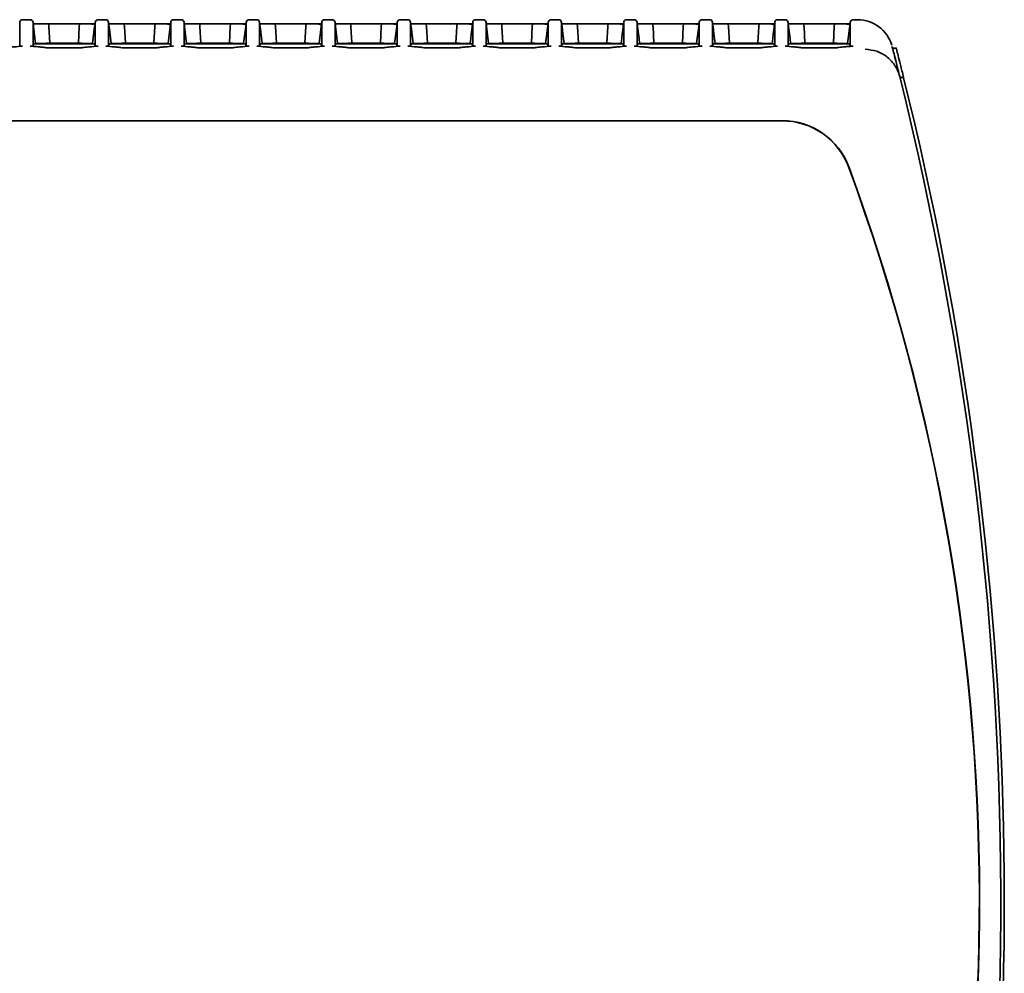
# Model space of a CAD drawing. Header units: millimetres. Extents: x 106 to 304, y 48 to 240.
# Tile 13 of 13: x 269 to 303, y 205 to 238. Entities that reach past the tile are written whole.
import ezdxf

# ---------------------------------------------------------------- set-up
doc = ezdxf.new("R2010")
doc.units = ezdxf.units.MM

msp = doc.modelspace()

# ---------------------------------------------------------------- linework, layer by layer
at = {"color": 7, "linetype": 'Continuous', "lineweight": 35}
for p, q in [((269.04, 238.062), (268.771, 238.062)), ((269.147, 237.912), (269.139, 237.975)), ((271.314, 237.912), (269.147, 237.912)), ((269.23, 237.231), (269.158, 237.822)), ((269.659, 237.912), (270.802, 237.912)), ((269.7, 237.824), (269.73, 237.233)), ((269.7, 237.824), (269.7, 237.824)), ((270.73, 237.233), (270.761, 237.824)), ((270.761, 237.824), (270.761, 237.824)), ((271.303, 237.822), (271.23, 237.231)), ((271.322, 237.975), (271.314, 237.912)), ((271.69, 238.062), (271.421, 238.062)), ((271.797, 237.912), (271.789, 237.975)), ((273.964, 237.912), (271.797, 237.912)), ((271.88, 237.231), (271.808, 237.822)), ((272.309, 237.912), (273.452, 237.912)), ((272.35, 237.824), (272.38, 237.233)), ((272.35, 237.824), (272.35, 237.824)), ((273.38, 237.233), (273.411, 237.824)), ((273.411, 237.824), (273.411, 237.824)), ((273.953, 237.822), (273.88, 237.231)), ((273.972, 237.975), (273.964, 237.912)), ((274.34, 238.062), (274.071, 238.062)), ((274.447, 237.912), (274.439, 237.975)), ((276.614, 237.912), (274.447, 237.912)), ((274.53, 237.231), (274.458, 237.822)), ((274.959, 237.912), (276.102, 237.912)), ((275, 237.824), (275.03, 237.233)), ((275, 237.824), (275, 237.824)), ((276.03, 237.233), (276.061, 237.824)), ((276.061, 237.824), (276.061, 237.824)), ((276.603, 237.822), (276.53, 237.231)), ((276.622, 237.975), (276.614, 237.912)), ((276.99, 238.062), (276.721, 238.062)), ((277.097, 237.912), (277.089, 237.975)), ((279.264, 237.912), (277.097, 237.912)), ((277.18, 237.231), (277.108, 237.822)), ((277.609, 237.912), (278.752, 237.912)), ((277.65, 237.824), (277.68, 237.233)), ((277.65, 237.824), (277.65, 237.824)), ((278.68, 237.233), (278.711, 237.824)), ((278.711, 237.824), (278.711, 237.824)), ((279.253, 237.822), (279.18, 237.231)), ((279.272, 237.975), (279.264, 237.912)), ((279.64, 238.062), (279.371, 238.062)), ((279.747, 237.912), (279.739, 237.975)), ((281.914, 237.912), (279.747, 237.912)), ((279.83, 237.231), (279.758, 237.822)), ((280.259, 237.912), (281.402, 237.912)), ((280.3, 237.824), (280.33, 237.233)), ((280.3, 237.824), (280.3, 237.824)), ((281.33, 237.233), (281.361, 237.824)), ((281.361, 237.824), (281.361, 237.824)), ((281.903, 237.822), (281.83, 237.231)), ((281.922, 237.975), (281.914, 237.912)), ((282.29, 238.062), (282.021, 238.062)), ((282.397, 237.912), (282.389, 237.975)), ((284.564, 237.912), (282.397, 237.912)), ((282.48, 237.231), (282.408, 237.822)), ((282.909, 237.912), (284.052, 237.912)), ((282.95, 237.824), (282.98, 237.233)), ((282.95, 237.824), (282.95, 237.824)), ((283.98, 237.233), (284.011, 237.824)), ((284.011, 237.824), (284.011, 237.824)), ((284.572, 237.975), (284.564, 237.912)), ((284.564, 237.912), (284.564, 237.91)), ((284.94, 238.062), (284.671, 238.062)), ((285.047, 237.912), (285.039, 237.975)), ((287.214, 237.912), (285.047, 237.912)), ((285.13, 237.231), (285.058, 237.822)), ((285.559, 237.912), (286.702, 237.912)), ((285.6, 237.824), (285.63, 237.233)), ((285.6, 237.824), (285.6, 237.824)), ((286.63, 237.233), (286.661, 237.824)), ((286.661, 237.824), (286.661, 237.824)), ((287.222, 237.975), (287.214, 237.912)), ((287.214, 237.912), (287.214, 237.91)), ((287.59, 238.062), (287.321, 238.062)), ((287.697, 237.912), (287.689, 237.975)), ((289.864, 237.912), (287.697, 237.912)), ((288.209, 237.912), (289.352, 237.912)), ((288.25, 237.824), (288.28, 237.233)), ((288.25, 237.824), (288.25, 237.824)), ((289.28, 237.233), (289.311, 237.824)), ((289.311, 237.824), (289.311, 237.824)), ((289.872, 237.975), (289.864, 237.912)), ((289.864, 237.912), (289.864, 237.91)), ((290.24, 238.062), (289.971, 238.062)), ((290.347, 237.912), (290.34, 237.974)), ((292.514, 237.912), (290.347, 237.912)), ((290.859, 237.912), (292.002, 237.912)), ((290.9, 237.824), (290.93, 237.233)), ((290.9, 237.824), (290.9, 237.824)), ((291.93, 237.233), (291.961, 237.824)), ((291.961, 237.824), (291.961, 237.824)), ((292.521, 237.974), (292.514, 237.912)), ((292.89, 238.062), (292.621, 238.062)), ((292.997, 237.912), (292.989, 237.975)), ((295.164, 237.912), (292.997, 237.912)), ((293.509, 237.912), (294.652, 237.912)), ((293.55, 237.824), (293.58, 237.233)), ((293.55, 237.824), (293.55, 237.824)), ((294.58, 237.233), (294.611, 237.824)), ((294.611, 237.824), (294.611, 237.824)), ((295.172, 237.975), (295.164, 237.912)), ((295.54, 238.062), (295.271, 238.062)), ((295.647, 237.912), (295.64, 237.973)), ((297.814, 237.912), (295.647, 237.912)), ((296.159, 237.912), (297.302, 237.912)), ((296.2, 237.824), (296.23, 237.233)), ((296.2, 237.824), (296.2, 237.824)), ((297.23, 237.233), (297.261, 237.824)), ((297.261, 237.824), (297.261, 237.824)), ((297.822, 237.975), (297.814, 237.912)), ((298.081, 238.062), (297.921, 238.062)), ((271.314, 237.217), (269.147, 237.217)), ((269.147, 237.217), (269.147, 237.216)), ((269.147, 237.168), (269.147, 237.217)), ((269.23, 237.231), (269.23, 237.217)), ((270.805, 237.076), (269.656, 237.076)), ((269.73, 237.233), (269.73, 237.217)), ((269.73, 237.233), (270.73, 237.233)), ((270.731, 237.217), (270.73, 237.233)), ((271.23, 237.217), (271.23, 237.231)), ((271.314, 237.217), (271.314, 237.168)), ((271.314, 237.217), (271.314, 237.217)), ((273.964, 237.217), (271.797, 237.217)), ((271.797, 237.217), (271.797, 237.216)), ((271.797, 237.168), (271.797, 237.217)), ((271.88, 237.231), (271.88, 237.217)), ((273.455, 237.076), (272.306, 237.076)), ((272.38, 237.233), (272.38, 237.217)), ((272.38, 237.233), (273.38, 237.233)), ((273.381, 237.217), (273.38, 237.233)), ((273.88, 237.217), (273.88, 237.231)), ((273.964, 237.217), (273.964, 237.168)), ((273.964, 237.217), (273.964, 237.217)), ((276.614, 237.217), (274.447, 237.217)), ((274.447, 237.217), (274.447, 237.216)), ((274.447, 237.168), (274.447, 237.217)), ((274.53, 237.231), (274.53, 237.217)), ((276.105, 237.076), (274.956, 237.076)), ((275.03, 237.233), (275.03, 237.217)), ((275.03, 237.233), (276.03, 237.233)), ((276.031, 237.217), (276.03, 237.233)), ((276.53, 237.217), (276.53, 237.231)), ((276.614, 237.217), (276.614, 237.168)), ((276.614, 237.217), (276.614, 237.217)), ((279.264, 237.217), (277.097, 237.217)), ((277.097, 237.217), (277.097, 237.216)), ((277.097, 237.168), (277.097, 237.217)), ((277.18, 237.231), (277.18, 237.217)), ((278.755, 237.076), (277.606, 237.076)), ((277.68, 237.233), (277.68, 237.217)), ((277.68, 237.233), (278.68, 237.233)), ((278.681, 237.217), (278.68, 237.233)), ((279.18, 237.217), (279.18, 237.231)), ((279.264, 237.217), (279.264, 237.168)), ((279.264, 237.217), (279.264, 237.217)), ((281.914, 237.217), (279.747, 237.217)), ((279.747, 237.217), (279.747, 237.216)), ((279.747, 237.168), (279.747, 237.217)), ((279.83, 237.231), (279.83, 237.217)), ((281.405, 237.076), (280.256, 237.076)), ((280.33, 237.233), (280.33, 237.217)), ((280.33, 237.233), (281.33, 237.233)), ((281.331, 237.217), (281.33, 237.233)), ((281.83, 237.217), (281.83, 237.231)), ((281.914, 237.217), (281.914, 237.168)), ((281.914, 237.217), (281.914, 237.217)), ((284.564, 237.217), (282.397, 237.217)), ((282.397, 237.217), (282.397, 237.216)), ((282.397, 237.168), (282.397, 237.217)), ((282.48, 237.231), (282.48, 237.217)), ((284.055, 237.076), (282.906, 237.076)), ((282.98, 237.233), (282.98, 237.217)), ((282.98, 237.233), (283.98, 237.233)), ((283.981, 237.217), (283.98, 237.233)), ((284.48, 237.217), (284.48, 237.231)), ((284.564, 237.217), (284.564, 237.168)), ((284.564, 237.217), (284.564, 237.217)), ((287.214, 237.217), (285.047, 237.217)), ((285.047, 237.217), (285.047, 237.216)), ((285.047, 237.168), (285.047, 237.217)), ((285.13, 237.231), (285.13, 237.217)), ((286.705, 237.076), (285.556, 237.076)), ((285.63, 237.233), (285.63, 237.217)), ((285.63, 237.233), (286.63, 237.233)), ((286.631, 237.217), (286.63, 237.233)), ((287.13, 237.217), (287.13, 237.231)), ((287.214, 237.217), (287.214, 237.168)), ((287.214, 237.217), (287.214, 237.217)), ((289.864, 237.217), (287.697, 237.217)), ((287.697, 237.217), (287.697, 237.216)), ((287.78, 237.231), (287.78, 237.217)), ((289.355, 237.076), (288.206, 237.076)), ((288.28, 237.233), (288.28, 237.217)), ((288.28, 237.233), (289.28, 237.233)), ((289.281, 237.217), (289.28, 237.233)), ((289.78, 237.217), (289.78, 237.231)), ((289.864, 237.217), (289.864, 237.168)), ((289.864, 237.217), (289.864, 237.217)), ((292.514, 237.217), (290.347, 237.217)), ((290.347, 237.217), (290.347, 237.216)), ((290.43, 237.231), (290.43, 237.217)), ((292.005, 237.076), (290.856, 237.076)), ((290.93, 237.233), (290.93, 237.217)), ((290.93, 237.233), (291.93, 237.233)), ((291.931, 237.217), (291.93, 237.233)), ((292.43, 237.217), (292.43, 237.231)), ((292.514, 237.217), (292.514, 237.168)), ((292.514, 237.217), (292.514, 237.217)), ((295.164, 237.217), (292.997, 237.217)), ((292.997, 237.217), (292.997, 237.216)), ((293.08, 237.231), (293.08, 237.217)), ((294.655, 237.076), (293.506, 237.076)), ((293.58, 237.233), (293.58, 237.217)), ((293.58, 237.233), (294.58, 237.233)), ((294.581, 237.217), (294.58, 237.233)), ((295.08, 237.217), (295.08, 237.231)), ((295.164, 237.217), (295.164, 237.168)), ((295.164, 237.217), (295.164, 237.217)), ((297.814, 237.217), (295.647, 237.217)), ((295.647, 237.217), (295.647, 237.216)), ((295.73, 237.231), (295.73, 237.217)), ((297.305, 237.076), (296.156, 237.076)), ((296.23, 237.233), (296.23, 237.217)), ((296.23, 237.233), (297.23, 237.233)), ((297.814, 237.217), (297.814, 237.217)), ((299.437, 237.062), (299.308, 237.062)), ((299.569, 236.027), (299.698, 236.027)), ((295.428, 234.512), (240.28, 234.512))]:
    msp.add_line(p, q, dxfattribs=at)
at = {"color": 7, "linetype": 'Continuous', "lineweight": 35, "flags": 128}
for points in [[(284.553, 237.822), (284.538, 237.696), (284.522, 237.57), (284.501, 237.401), (284.48, 237.231)], [(287.203, 237.822), (287.188, 237.696), (287.172, 237.57), (287.151, 237.401), (287.13, 237.231)], [(287.78, 237.231), (287.739, 237.57), (287.708, 237.822)], [(289.853, 237.822), (289.838, 237.696), (289.822, 237.57), (289.801, 237.401), (289.78, 237.231)], [(290.43, 237.231), (290.41, 237.401), (290.389, 237.57), (290.368, 237.74), (290.358, 237.822)], [(292.503, 237.822), (292.493, 237.74), (292.472, 237.57), (292.451, 237.401), (292.43, 237.231)], [(293.08, 237.231), (293.039, 237.57), (293.008, 237.822)], [(295.153, 237.822), (295.138, 237.696), (295.122, 237.57), (295.101, 237.401), (295.08, 237.231)], [(295.73, 237.231), (295.71, 237.401), (295.689, 237.57), (295.668, 237.74), (295.658, 237.822)], [(297.803, 237.822), (297.788, 237.696), (297.772, 237.57), (297.751, 237.401), (297.73, 237.231)]]:
    msp.add_lwpolyline(points, dxfattribs=at)
at = {"color": 7, "linetype": 'Continuous', "lineweight": 35}
for centre, radius, start, end in [((268.771, 237.962), 0.1, 89.9812, 173), ((269.04, 237.962), 0.1, 359.9723, 89.9877), ((271.421, 237.962), 0.1, 89.9881, 180.0277), ((271.69, 237.962), 0.1, 359.9723, 89.9877), ((274.071, 237.962), 0.1, 89.9881, 180.0277), ((274.34, 237.962), 0.1, 359.9723, 89.9877), ((276.721, 237.962), 0.1, 89.9881, 180.0277), ((276.99, 237.962), 0.1, 359.9723, 89.9877), ((279.371, 237.962), 0.1, 89.9881, 180.0277), ((279.64, 237.962), 0.1, 359.9723, 89.9877), ((282.021, 237.962), 0.1, 89.9881, 180.0277), ((282.29, 237.962), 0.1, 359.9723, 89.9877), ((284.671, 237.962), 0.1, 89.9881, 180.0277), ((284.94, 237.962), 0.1, 359.9723, 89.9877), ((287.321, 237.962), 0.1, 89.9881, 180.0277), ((287.59, 237.962), 0.1, 359.9723, 89.9877), ((289.971, 237.962), 0.1, 89.9881, 180.0277), ((290.24, 237.962), 0.1, 359.9721, 90.0629), ((292.621, 237.962), 0.1, 90.0677, 173.1893), ((292.89, 237.962), 0.1, 359.9723, 89.9877), ((295.271, 237.962), 0.1, 89.9881, 180.0277), ((295.54, 237.962), 0.1, 359.9724, 90.0672), ((297.921, 237.962), 0.1, 89.9855, 180.0277), ((298.081, 236.812), 1.25, 16.7393, 89.979), ((270.13, 51.793), 185.44, 90.12359, 90.27808), ((270.33, 51.793), 185.44, 89.72192, 89.87641), ((272.78, 51.793), 185.44, 90.12359, 90.27808), ((272.98, 51.793), 185.44, 89.72192, 89.87641), ((275.43, 51.793), 185.44, 90.12359, 90.27808), ((275.63, 51.793), 185.44, 89.72192, 89.87641), ((278.08, 51.793), 185.44, 90.12359, 90.27808), ((278.28, 51.793), 185.44, 89.72192, 89.87641), ((280.73, 51.793), 185.44, 90.12359, 90.27808), ((280.93, 51.793), 185.44, 89.72192, 89.87641), ((283.38, 51.793), 185.44, 90.12359, 90.27808), ((283.58, 51.793), 185.44, 89.72192, 89.87641), ((286.03, 51.793), 185.44, 90.12359, 90.27808), ((286.23, 51.793), 185.44, 89.72192, 89.87641), ((288.68, 51.793), 185.44, 90.12359, 90.27808), ((288.88, 51.793), 185.44, 89.72192, 89.87641), ((291.33, 51.793), 185.44, 90.12359, 90.27808), ((291.53, 51.793), 185.44, 89.72192, 89.87641), ((293.98, 51.793), 185.44, 90.12359, 90.27808), ((294.18, 51.793), 185.44, 89.72192, 89.87641), ((296.63, 51.793), 185.44, 90.12359, 90.27808), ((296.83, 51.793), 185.44, 89.72192, 89.87641), ((182.73, 207.062), 120.375, 345.53801, 13.94282), ((182.73, 207.062), 120.5, 348.62088, 13.9083), ((295.427, 232.012), 2.508, 20.1292, 90), ((295.428, 232.012), 2.5, 20.1292, 90), ((227.355, 207.062), 75, 338.98449, 20.12918), ((227.355, 207.062), 75.008, 338.98449, 20.12918), ((227.357, 207.062), 75, 339.04797, 20.12918)]:
    msp.add_arc(centre, radius, start, end, dxfattribs=at)
for points, knots in [([(268.672, 237.128), (268.672, 237.243), (268.672, 237.5), (268.672, 237.76), (268.672, 237.942), (268.672, 237.964), (268.672, 237.975)], [0, 0, 0, 0, 0.213947, 0.475536, 0.737772, 1, 1, 1, 1]), ([(269.139, 237.975), (269.139, 237.975), (269.139, 237.991), (269.139, 237.938), (269.139, 237.802), (269.139, 237.549), (269.139, 237.26), (269.139, 237.128)], [0, 0, 0, 0, 0.000334, 0.228715, 0.457204, 0.752789, 1, 1, 1, 1]), ([(269.158, 237.822), (269.157, 237.831), (269.155, 237.848), (269.152, 237.872), (269.149, 237.895), (269.147, 237.908), (269.147, 237.91), (269.147, 237.91)], [0, 0, 0, 0, 0.150714, 0.300865, 0.505968, 0.792043, 1, 1, 1, 1]), ([(269.7, 237.824), (269.699, 237.834), (269.698, 237.856), (269.69, 237.882), (269.679, 237.902), (269.668, 237.91), (269.662, 237.912), (269.66, 237.912), (269.659, 237.912)], [0, 0, 0, 0, 0.214037, 0.427727, 0.650529, 0.890246, 0.988835, 1, 1, 1, 1]), ([(270.761, 237.824), (270.762, 237.834), (270.763, 237.856), (270.771, 237.882), (270.782, 237.902), (270.793, 237.91), (270.799, 237.912), (270.801, 237.912), (270.802, 237.912)], [0, 0, 0, 0, 0.214037, 0.427727, 0.650529, 0.890246, 0.988835, 1, 1, 1, 1]), ([(270.802, 237.912), (270.902, 237.912), (271.072, 237.911), (271.243, 237.911), (271.314, 237.91)], [0, 0, 0, 0, 0.586095, 1, 1, 1, 1]), ([(271.314, 237.91), (271.314, 237.909), (271.313, 237.907), (271.311, 237.889), (271.309, 237.867), (271.306, 237.844), (271.304, 237.829), (271.303, 237.822)], [0, 0, 0, 0, 0.29414, 0.545421, 0.732961, 0.884287, 1, 1, 1, 1]), ([(271.322, 237.128), (271.322, 237.285), (271.322, 237.624), (271.322, 237.912), (271.322, 237.954), (271.322, 237.975)], [0, 0, 0, 0, 0.299973, 0.650203, 1, 1, 1, 1]), ([(271.789, 237.975), (271.789, 237.975), (271.789, 237.997), (271.789, 237.936), (271.789, 237.803), (271.789, 237.549), (271.789, 237.26), (271.789, 237.128)], [0, 0, 0, 0, 0.000337, 0.228765, 0.457192, 0.752885, 1, 1, 1, 1]), ([(271.808, 237.822), (271.807, 237.831), (271.805, 237.848), (271.802, 237.872), (271.799, 237.895), (271.797, 237.908), (271.797, 237.91), (271.797, 237.91)], [0, 0, 0, 0, 0.150714, 0.300865, 0.505968, 0.792043, 1, 1, 1, 1]), ([(272.35, 237.824), (272.349, 237.834), (272.348, 237.856), (272.34, 237.882), (272.329, 237.902), (272.318, 237.91), (272.312, 237.912), (272.31, 237.912), (272.309, 237.912)], [0, 0, 0, 0, 0.214037, 0.427727, 0.650529, 0.890246, 0.988835, 1, 1, 1, 1]), ([(273.411, 237.824), (273.412, 237.834), (273.413, 237.856), (273.421, 237.882), (273.432, 237.902), (273.443, 237.91), (273.449, 237.912), (273.451, 237.912), (273.452, 237.912)], [0, 0, 0, 0, 0.214037, 0.427727, 0.650529, 0.890246, 0.988835, 1, 1, 1, 1]), ([(273.452, 237.912), (273.552, 237.912), (273.722, 237.911), (273.893, 237.911), (273.964, 237.91)], [0, 0, 0, 0, 0.586095, 1, 1, 1, 1]), ([(273.964, 237.91), (273.964, 237.909), (273.963, 237.907), (273.961, 237.889), (273.959, 237.867), (273.956, 237.844), (273.954, 237.829), (273.953, 237.822)], [0, 0, 0, 0, 0.29414, 0.545421, 0.732961, 0.884287, 1, 1, 1, 1]), ([(273.972, 237.128), (273.972, 237.285), (273.972, 237.624), (273.972, 237.912), (273.972, 237.954), (273.972, 237.975)], [0, 0, 0, 0, 0.299973, 0.650203, 1, 1, 1, 1]), ([(274.439, 237.975), (274.439, 237.975), (274.439, 237.997), (274.439, 237.936), (274.439, 237.803), (274.439, 237.549), (274.439, 237.26), (274.439, 237.128)], [0, 0, 0, 0, 0.0003367, 0.2287646, 0.4571924, 0.7528848, 1, 1, 1, 1]), ([(274.458, 237.822), (274.457, 237.831), (274.455, 237.848), (274.452, 237.872), (274.449, 237.895), (274.447, 237.908), (274.447, 237.91), (274.447, 237.91)], [0, 0, 0, 0, 0.150714, 0.300865, 0.505968, 0.792043, 1, 1, 1, 1]), ([(275, 237.824), (274.999, 237.834), (274.998, 237.856), (274.99, 237.882), (274.979, 237.902), (274.968, 237.91), (274.962, 237.912), (274.96, 237.912), (274.959, 237.912)], [0, 0, 0, 0, 0.214037, 0.427727, 0.650529, 0.890246, 0.988835, 1, 1, 1, 1]), ([(276.061, 237.824), (276.062, 237.834), (276.063, 237.856), (276.071, 237.882), (276.082, 237.902), (276.093, 237.91), (276.099, 237.912), (276.101, 237.912), (276.102, 237.912)], [0, 0, 0, 0, 0.214037, 0.427727, 0.650529, 0.890246, 0.988835, 1, 1, 1, 1]), ([(276.102, 237.912), (276.202, 237.912), (276.372, 237.911), (276.543, 237.911), (276.614, 237.91)], [0, 0, 0, 0, 0.586095, 1, 1, 1, 1]), ([(276.614, 237.91), (276.614, 237.909), (276.613, 237.907), (276.611, 237.889), (276.609, 237.867), (276.606, 237.844), (276.604, 237.829), (276.603, 237.822)], [0, 0, 0, 0, 0.29414, 0.545421, 0.732961, 0.884287, 1, 1, 1, 1]), ([(276.622, 237.128), (276.622, 237.285), (276.622, 237.624), (276.622, 237.912), (276.622, 237.954), (276.622, 237.975)], [0, 0, 0, 0, 0.299973, 0.650203, 1, 1, 1, 1]), ([(277.089, 237.975), (277.089, 237.975), (277.089, 237.997), (277.089, 237.936), (277.089, 237.803), (277.089, 237.549), (277.089, 237.26), (277.089, 237.128)], [0, 0, 0, 0, 0.000337, 0.228765, 0.457192, 0.752885, 1, 1, 1, 1]), ([(277.108, 237.822), (277.107, 237.831), (277.105, 237.848), (277.102, 237.872), (277.099, 237.895), (277.097, 237.908), (277.097, 237.91), (277.097, 237.91)], [0, 0, 0, 0, 0.150714, 0.300865, 0.505968, 0.792043, 1, 1, 1, 1]), ([(277.65, 237.824), (277.649, 237.834), (277.648, 237.856), (277.64, 237.882), (277.629, 237.902), (277.618, 237.91), (277.612, 237.912), (277.61, 237.912), (277.609, 237.912)], [0, 0, 0, 0, 0.214037, 0.427727, 0.650529, 0.890246, 0.988835, 1, 1, 1, 1]), ([(278.711, 237.824), (278.712, 237.834), (278.713, 237.856), (278.721, 237.882), (278.732, 237.902), (278.743, 237.91), (278.749, 237.912), (278.751, 237.912), (278.752, 237.912)], [0, 0, 0, 0, 0.214037, 0.427727, 0.650529, 0.890246, 0.988835, 1, 1, 1, 1]), ([(278.752, 237.912), (278.852, 237.912), (279.022, 237.911), (279.193, 237.911), (279.264, 237.91)], [0, 0, 0, 0, 0.586095, 1, 1, 1, 1]), ([(279.264, 237.91), (279.264, 237.909), (279.263, 237.907), (279.261, 237.889), (279.259, 237.867), (279.256, 237.844), (279.254, 237.829), (279.253, 237.822)], [0, 0, 0, 0, 0.29414, 0.545421, 0.732961, 0.884287, 1, 1, 1, 1]), ([(279.272, 237.128), (279.272, 237.285), (279.272, 237.624), (279.272, 237.912), (279.272, 237.954), (279.272, 237.975)], [0, 0, 0, 0, 0.299973, 0.650203, 1, 1, 1, 1]), ([(279.739, 237.975), (279.739, 237.975), (279.739, 237.997), (279.739, 237.936), (279.739, 237.803), (279.739, 237.549), (279.739, 237.26), (279.739, 237.128)], [0, 0, 0, 0, 0.000337, 0.228765, 0.457192, 0.752885, 1, 1, 1, 1]), ([(279.758, 237.822), (279.757, 237.831), (279.755, 237.848), (279.752, 237.872), (279.749, 237.895), (279.747, 237.908), (279.747, 237.91), (279.747, 237.91)], [0, 0, 0, 0, 0.150714, 0.300865, 0.505968, 0.792043, 1, 1, 1, 1]), ([(280.3, 237.824), (280.299, 237.834), (280.298, 237.856), (280.29, 237.882), (280.279, 237.902), (280.268, 237.91), (280.262, 237.912), (280.26, 237.912), (280.259, 237.912)], [0, 0, 0, 0, 0.214037, 0.427727, 0.650529, 0.890246, 0.988835, 1, 1, 1, 1]), ([(281.361, 237.824), (281.362, 237.834), (281.363, 237.856), (281.371, 237.882), (281.382, 237.902), (281.393, 237.91), (281.399, 237.912), (281.401, 237.912), (281.402, 237.912)], [0, 0, 0, 0, 0.214037, 0.427727, 0.650529, 0.890246, 0.988835, 1, 1, 1, 1]), ([(281.402, 237.912), (281.502, 237.912), (281.672, 237.911), (281.843, 237.911), (281.914, 237.91)], [0, 0, 0, 0, 0.586095, 1, 1, 1, 1]), ([(281.914, 237.91), (281.914, 237.909), (281.913, 237.907), (281.911, 237.889), (281.909, 237.867), (281.906, 237.844), (281.904, 237.829), (281.903, 237.822)], [0, 0, 0, 0, 0.29414, 0.545421, 0.732961, 0.884287, 1, 1, 1, 1]), ([(281.922, 237.128), (281.922, 237.285), (281.922, 237.624), (281.922, 237.912), (281.922, 237.954), (281.922, 237.975)], [0, 0, 0, 0, 0.299973, 0.650203, 1, 1, 1, 1]), ([(282.389, 237.975), (282.389, 237.975), (282.389, 237.997), (282.389, 237.936), (282.389, 237.803), (282.389, 237.549), (282.389, 237.26), (282.389, 237.128)], [0, 0, 0, 0, 0.000337, 0.228765, 0.457192, 0.752885, 1, 1, 1, 1]), ([(282.408, 237.822), (282.407, 237.831), (282.405, 237.848), (282.402, 237.872), (282.399, 237.895), (282.397, 237.908), (282.397, 237.91), (282.397, 237.91)], [0, 0, 0, 0, 0.150714, 0.300865, 0.505968, 0.792043, 1, 1, 1, 1]), ([(282.95, 237.824), (282.949, 237.834), (282.948, 237.856), (282.94, 237.882), (282.929, 237.902), (282.918, 237.91), (282.912, 237.912), (282.91, 237.912), (282.909, 237.912)], [0, 0, 0, 0, 0.214037, 0.427727, 0.650529, 0.890246, 0.988835, 1, 1, 1, 1]), ([(284.011, 237.824), (284.012, 237.834), (284.013, 237.856), (284.021, 237.882), (284.032, 237.902), (284.043, 237.91), (284.049, 237.912), (284.051, 237.912), (284.052, 237.912)], [0, 0, 0, 0, 0.214037, 0.427727, 0.650529, 0.890246, 0.988835, 1, 1, 1, 1]), ([(284.052, 237.912), (284.152, 237.912), (284.322, 237.911), (284.493, 237.911), (284.564, 237.91)], [0, 0, 0, 0, 0.586095, 1, 1, 1, 1]), ([(284.564, 237.91), (284.564, 237.909), (284.563, 237.907), (284.561, 237.889), (284.559, 237.867), (284.556, 237.844), (284.554, 237.829), (284.553, 237.822)], [0, 0, 0, 0, 0.29414, 0.545421, 0.732961, 0.884287, 1, 1, 1, 1]), ([(284.572, 237.128), (284.572, 237.285), (284.572, 237.624), (284.572, 237.912), (284.572, 237.954), (284.572, 237.975)], [0, 0, 0, 0, 0.299973, 0.650203, 1, 1, 1, 1]), ([(285.039, 237.975), (285.039, 237.975), (285.039, 237.997), (285.039, 237.936), (285.039, 237.803), (285.039, 237.549), (285.039, 237.26), (285.039, 237.128)], [0, 0, 0, 0, 0.000337, 0.228765, 0.457192, 0.752885, 1, 1, 1, 1]), ([(285.058, 237.822), (285.057, 237.831), (285.055, 237.848), (285.052, 237.872), (285.049, 237.895), (285.047, 237.908), (285.047, 237.91), (285.047, 237.91)], [0, 0, 0, 0, 0.150714, 0.300865, 0.505968, 0.792043, 1, 1, 1, 1]), ([(285.6, 237.824), (285.599, 237.834), (285.598, 237.856), (285.59, 237.882), (285.579, 237.902), (285.568, 237.91), (285.562, 237.912), (285.56, 237.912), (285.559, 237.912)], [0, 0, 0, 0, 0.214037, 0.427727, 0.650529, 0.890246, 0.988835, 1, 1, 1, 1]), ([(286.661, 237.824), (286.662, 237.834), (286.663, 237.856), (286.671, 237.882), (286.682, 237.902), (286.693, 237.91), (286.699, 237.912), (286.701, 237.912), (286.702, 237.912)], [0, 0, 0, 0, 0.214037, 0.427727, 0.650529, 0.890246, 0.988835, 1, 1, 1, 1]), ([(286.702, 237.912), (286.802, 237.912), (286.972, 237.911), (287.143, 237.911), (287.214, 237.91)], [0, 0, 0, 0, 0.586095, 1, 1, 1, 1]), ([(287.214, 237.91), (287.214, 237.909), (287.213, 237.907), (287.211, 237.889), (287.209, 237.867), (287.206, 237.844), (287.204, 237.829), (287.203, 237.822)], [0, 0, 0, 0, 0.29414, 0.545421, 0.732961, 0.884287, 1, 1, 1, 1]), ([(287.222, 237.128), (287.222, 237.285), (287.222, 237.624), (287.222, 237.912), (287.222, 237.954), (287.222, 237.975)], [0, 0, 0, 0, 0.299973, 0.650203, 1, 1, 1, 1]), ([(287.689, 237.975), (287.689, 237.975), (287.689, 237.997), (287.689, 237.936), (287.689, 237.803), (287.689, 237.549), (287.689, 237.26), (287.689, 237.128)], [0, 0, 0, 0, 0.000337, 0.228765, 0.457192, 0.752885, 1, 1, 1, 1]), ([(287.697, 237.91), (287.697, 237.911), (287.697, 237.912), (287.697, 237.912), (287.697, 237.912)], [0, 0, 0, 0, 0.999987, 1, 1, 1, 1]), ([(287.708, 237.822), (287.707, 237.831), (287.705, 237.848), (287.702, 237.872), (287.699, 237.895), (287.697, 237.908), (287.697, 237.91), (287.697, 237.91)], [0, 0, 0, 0, 0.150714, 0.300865, 0.505968, 0.792043, 1, 1, 1, 1]), ([(288.25, 237.824), (288.249, 237.834), (288.248, 237.856), (288.24, 237.882), (288.229, 237.902), (288.218, 237.91), (288.212, 237.912), (288.21, 237.912), (288.209, 237.912)], [0, 0, 0, 0, 0.214037, 0.427727, 0.650529, 0.890246, 0.988835, 1, 1, 1, 1]), ([(289.311, 237.824), (289.312, 237.834), (289.313, 237.856), (289.321, 237.882), (289.332, 237.902), (289.343, 237.91), (289.349, 237.912), (289.351, 237.912), (289.352, 237.912)], [0, 0, 0, 0, 0.214037, 0.427727, 0.650529, 0.890246, 0.988835, 1, 1, 1, 1]), ([(289.352, 237.912), (289.452, 237.912), (289.622, 237.911), (289.793, 237.911), (289.864, 237.91)], [0, 0, 0, 0, 0.5860954, 1, 1, 1, 1]), ([(289.864, 237.91), (289.864, 237.909), (289.863, 237.907), (289.861, 237.889), (289.859, 237.867), (289.856, 237.844), (289.854, 237.829), (289.853, 237.822)], [0, 0, 0, 0, 0.2941403, 0.5454206, 0.7329615, 0.8842866, 1, 1, 1, 1]), ([(289.872, 237.128), (289.872, 237.243), (289.872, 237.501), (289.872, 237.76), (289.872, 237.942), (289.872, 237.964), (289.872, 237.975)], [0, 0, 0, 0, 0.214026, 0.475696, 0.738015, 1, 1, 1, 1]), ([(290.339, 237.974), (290.339, 237.966), (290.339, 237.951), (290.339, 237.804), (290.339, 237.557), (290.339, 237.262), (290.339, 237.128)], [0, 0, 0, 0, 0.221761, 0.4480951, 0.7484009, 1, 1, 1, 1]), ([(290.347, 237.91), (290.347, 237.911), (290.347, 237.912), (290.347, 237.912), (290.347, 237.912), (290.347, 237.912)], [0, 0, 0, 0, 0.415769, 0.999987, 1, 1, 1, 1]), ([(290.358, 237.822), (290.357, 237.831), (290.355, 237.848), (290.352, 237.872), (290.349, 237.895), (290.347, 237.908), (290.347, 237.91), (290.347, 237.91)], [0, 0, 0, 0, 0.150714, 0.300865, 0.505968, 0.792043, 1, 1, 1, 1]), ([(290.9, 237.824), (290.899, 237.834), (290.898, 237.856), (290.89, 237.882), (290.879, 237.902), (290.868, 237.91), (290.862, 237.912), (290.86, 237.912), (290.859, 237.912)], [0, 0, 0, 0, 0.214037, 0.427727, 0.650529, 0.890246, 0.988835, 1, 1, 1, 1]), ([(291.961, 237.824), (291.962, 237.834), (291.963, 237.856), (291.971, 237.882), (291.982, 237.902), (291.993, 237.91), (291.999, 237.912), (292.001, 237.912), (292.002, 237.912)], [0, 0, 0, 0, 0.214037, 0.427727, 0.650529, 0.890246, 0.988835, 1, 1, 1, 1]), ([(292.002, 237.912), (292.102, 237.912), (292.272, 237.911), (292.443, 237.911), (292.514, 237.91)], [0, 0, 0, 0, 0.5860954, 1, 1, 1, 1]), ([(292.514, 237.91), (292.514, 237.909), (292.513, 237.907), (292.511, 237.889), (292.509, 237.867), (292.506, 237.844), (292.504, 237.829), (292.503, 237.822)], [0, 0, 0, 0, 0.2941403, 0.5454206, 0.7329615, 0.8842866, 1, 1, 1, 1]), ([(292.514, 237.912), (292.514, 237.912), (292.514, 237.912), (292.514, 237.911), (292.514, 237.91)], [0, 0, 0, 0, 0.584215, 1, 1, 1, 1]), ([(292.522, 237.128), (292.522, 237.244), (292.522, 237.502), (292.522, 237.762), (292.522, 237.943), (292.522, 237.964), (292.522, 237.975)], [0, 0, 0, 0, 0.214068, 0.47561, 0.737805, 1, 1, 1, 1]), ([(292.989, 237.975), (292.989, 237.975), (292.989, 237.991), (292.989, 237.938), (292.989, 237.802), (292.989, 237.549), (292.989, 237.26), (292.989, 237.128)], [0, 0, 0, 0, 0.000334, 0.228709, 0.457192, 0.752769, 1, 1, 1, 1]), ([(292.997, 237.91), (292.997, 237.911), (292.997, 237.912), (292.997, 237.912), (292.997, 237.912)], [0, 0, 0, 0, 0.999987, 1, 1, 1, 1]), ([(293.008, 237.822), (293.007, 237.831), (293.005, 237.848), (293.002, 237.872), (292.999, 237.895), (292.997, 237.908), (292.997, 237.91), (292.997, 237.91)], [0, 0, 0, 0, 0.150714, 0.300865, 0.505968, 0.792043, 1, 1, 1, 1]), ([(293.55, 237.824), (293.549, 237.834), (293.548, 237.856), (293.54, 237.882), (293.529, 237.902), (293.518, 237.91), (293.512, 237.912), (293.51, 237.912), (293.509, 237.912)], [0, 0, 0, 0, 0.214037, 0.427727, 0.650529, 0.890246, 0.988835, 1, 1, 1, 1]), ([(294.611, 237.824), (294.612, 237.834), (294.613, 237.856), (294.621, 237.882), (294.632, 237.902), (294.643, 237.91), (294.649, 237.912), (294.651, 237.912), (294.652, 237.912)], [0, 0, 0, 0, 0.214037, 0.427727, 0.650529, 0.890246, 0.988835, 1, 1, 1, 1]), ([(294.652, 237.912), (294.752, 237.912), (294.922, 237.911), (295.093, 237.911), (295.164, 237.91)], [0, 0, 0, 0, 0.5860954, 1, 1, 1, 1]), ([(295.164, 237.91), (295.164, 237.909), (295.163, 237.907), (295.161, 237.889), (295.159, 237.867), (295.156, 237.844), (295.154, 237.829), (295.153, 237.822)], [0, 0, 0, 0, 0.2941403, 0.5454206, 0.7329615, 0.8842866, 1, 1, 1, 1]), ([(295.164, 237.912), (295.164, 237.912), (295.164, 237.912), (295.164, 237.911), (295.164, 237.91)], [0, 0, 0, 0, 0.584215, 1, 1, 1, 1]), ([(295.172, 237.128), (295.172, 237.285), (295.172, 237.624), (295.172, 237.912), (295.172, 237.954), (295.172, 237.975)], [0, 0, 0, 0, 0.299973, 0.650203, 1, 1, 1, 1]), ([(295.639, 237.973), (295.639, 237.974), (295.639, 237.997), (295.639, 237.934), (295.639, 237.798), (295.639, 237.544), (295.639, 237.258), (295.639, 237.128)], [0, 0, 0, 0, 0.00412, 0.234172, 0.464224, 0.756351, 1, 1, 1, 1]), ([(295.647, 237.91), (295.647, 237.911), (295.647, 237.912), (295.647, 237.912), (295.647, 237.912), (295.647, 237.912)], [0, 0, 0, 0, 0.415769, 0.999987, 1, 1, 1, 1]), ([(295.658, 237.822), (295.657, 237.831), (295.655, 237.848), (295.652, 237.872), (295.649, 237.895), (295.647, 237.908), (295.647, 237.91), (295.647, 237.91)], [0, 0, 0, 0, 0.150714, 0.300865, 0.505968, 0.792043, 1, 1, 1, 1]), ([(296.2, 237.824), (296.199, 237.834), (296.198, 237.856), (296.19, 237.882), (296.179, 237.902), (296.168, 237.91), (296.162, 237.912), (296.16, 237.912), (296.159, 237.912)], [0, 0, 0, 0, 0.214037, 0.427727, 0.650529, 0.890246, 0.988835, 1, 1, 1, 1]), ([(297.261, 237.824), (297.262, 237.834), (297.263, 237.856), (297.271, 237.882), (297.282, 237.902), (297.293, 237.91), (297.299, 237.912), (297.301, 237.912), (297.302, 237.912)], [0, 0, 0, 0, 0.214037, 0.427727, 0.650529, 0.890246, 0.988835, 1, 1, 1, 1]), ([(297.302, 237.912), (297.402, 237.912), (297.572, 237.911), (297.743, 237.911), (297.814, 237.91)], [0, 0, 0, 0, 0.58611, 1, 1, 1, 1]), ([(297.814, 237.91), (297.814, 237.909), (297.813, 237.907), (297.811, 237.889), (297.809, 237.867), (297.806, 237.844), (297.804, 237.829), (297.803, 237.822)], [0, 0, 0, 0, 0.29414, 0.545421, 0.732961, 0.884287, 1, 1, 1, 1]), ([(297.822, 237.128), (297.822, 237.243), (297.822, 237.5), (297.822, 237.76), (297.822, 237.942), (297.822, 237.964), (297.822, 237.975)], [0, 0, 0, 0, 0.213975, 0.475621, 0.737916, 1, 1, 1, 1]), ([(268.771, 237.138), (268.671, 237.128), (268.519, 237.112), (268.315, 237.092), (268.211, 237.081), (268.159, 237.076)], [0, 0, 0, 0, 0.492094, 0.746047, 1, 1, 1, 1]), ([(269.651, 237.076), (269.6, 237.081), (269.496, 237.092), (269.342, 237.107), (269.19, 237.123), (269.09, 237.133), (269.04, 237.138)], [0, 0, 0, 0, 0.253954, 0.507908, 0.753954, 1, 1, 1, 1]), ([(269.151, 237.127), (269.15, 237.131), (269.149, 237.145), (269.147, 237.161), (269.147, 237.165), (269.147, 237.168)], [0, 0, 0, 0, 0.193641, 0.594855, 1, 1, 1, 1]), ([(269.651, 237.076), (269.652, 237.076), (269.653, 237.076), (269.655, 237.076), (269.656, 237.076)], [0, 0, 0, 0, 0.151119, 1, 1, 1, 1]), ([(270.809, 237.076), (270.809, 237.076), (270.808, 237.076), (270.806, 237.076), (270.805, 237.076)], [0, 0, 0, 0, 0.151119, 1, 1, 1, 1]), ([(271.421, 237.138), (271.321, 237.128), (271.169, 237.112), (270.965, 237.092), (270.861, 237.081), (270.809, 237.076)], [0, 0, 0, 0, 0.492094, 0.746047, 1, 1, 1, 1]), ([(271.314, 237.168), (271.314, 237.165), (271.314, 237.161), (271.312, 237.145), (271.311, 237.131), (271.31, 237.127)], [0, 0, 0, 0, 0.396399, 0.792752, 1, 1, 1, 1]), ([(272.301, 237.076), (272.25, 237.081), (272.146, 237.092), (271.942, 237.112), (271.79, 237.128), (271.69, 237.138)], [0, 0, 0, 0, 0.253954, 0.507908, 1, 1, 1, 1]), ([(271.801, 237.127), (271.8, 237.131), (271.799, 237.145), (271.797, 237.161), (271.797, 237.165), (271.797, 237.168)], [0, 0, 0, 0, 0.194192, 0.595132, 1, 1, 1, 1]), ([(272.306, 237.076), (272.305, 237.076), (272.303, 237.076), (272.302, 237.076), (272.301, 237.076)], [0, 0, 0, 0, 0.848881, 1, 1, 1, 1]), ([(273.455, 237.076), (273.456, 237.076), (273.458, 237.076), (273.459, 237.076), (273.459, 237.076)], [0, 0, 0, 0, 0.848881, 1, 1, 1, 1]), ([(274.071, 237.138), (273.971, 237.128), (273.819, 237.112), (273.615, 237.092), (273.511, 237.081), (273.459, 237.076)], [0, 0, 0, 0, 0.492094, 0.746047, 1, 1, 1, 1]), ([(273.964, 237.168), (273.964, 237.165), (273.964, 237.161), (273.962, 237.145), (273.961, 237.131), (273.96, 237.127)], [0, 0, 0, 0, 0.396399, 0.792752, 1, 1, 1, 1]), ([(274.951, 237.076), (274.9, 237.081), (274.796, 237.092), (274.592, 237.112), (274.44, 237.128), (274.34, 237.138)], [0, 0, 0, 0, 0.253954, 0.5079081, 1, 1, 1, 1]), ([(274.451, 237.127), (274.45, 237.131), (274.449, 237.145), (274.447, 237.161), (274.447, 237.165), (274.447, 237.168)], [0, 0, 0, 0, 0.194192, 0.595132, 1, 1, 1, 1]), ([(274.956, 237.076), (274.955, 237.076), (274.953, 237.076), (274.952, 237.076), (274.951, 237.076)], [0, 0, 0, 0, 0.8488809, 1, 1, 1, 1]), ([(276.105, 237.076), (276.106, 237.076), (276.108, 237.076), (276.109, 237.076), (276.109, 237.076)], [0, 0, 0, 0, 0.848881, 1, 1, 1, 1]), ([(276.721, 237.138), (276.621, 237.128), (276.469, 237.112), (276.265, 237.092), (276.161, 237.081), (276.109, 237.076)], [0, 0, 0, 0, 0.492094, 0.746047, 1, 1, 1, 1]), ([(276.614, 237.168), (276.614, 237.165), (276.614, 237.161), (276.612, 237.145), (276.611, 237.131), (276.61, 237.127)], [0, 0, 0, 0, 0.396399, 0.792752, 1, 1, 1, 1]), ([(277.601, 237.076), (277.55, 237.081), (277.446, 237.092), (277.242, 237.112), (277.09, 237.128), (276.99, 237.138)], [0, 0, 0, 0, 0.253954, 0.507908, 1, 1, 1, 1]), ([(277.101, 237.127), (277.1, 237.131), (277.099, 237.145), (277.097, 237.161), (277.097, 237.165), (277.097, 237.168)], [0, 0, 0, 0, 0.194192, 0.595132, 1, 1, 1, 1]), ([(277.606, 237.076), (277.605, 237.076), (277.603, 237.076), (277.602, 237.076), (277.601, 237.076)], [0, 0, 0, 0, 0.848881, 1, 1, 1, 1]), ([(278.755, 237.076), (278.756, 237.076), (278.758, 237.076), (278.759, 237.076), (278.759, 237.076)], [0, 0, 0, 0, 0.848881, 1, 1, 1, 1]), ([(279.371, 237.138), (279.271, 237.128), (279.119, 237.112), (278.915, 237.092), (278.811, 237.081), (278.759, 237.076)], [0, 0, 0, 0, 0.4920935, 0.7460467, 1, 1, 1, 1]), ([(279.264, 237.168), (279.264, 237.165), (279.264, 237.161), (279.262, 237.145), (279.261, 237.131), (279.26, 237.127)], [0, 0, 0, 0, 0.396399, 0.792752, 1, 1, 1, 1]), ([(280.251, 237.076), (280.2, 237.081), (280.096, 237.092), (279.892, 237.112), (279.74, 237.128), (279.64, 237.138)], [0, 0, 0, 0, 0.253954, 0.507908, 1, 1, 1, 1]), ([(279.751, 237.127), (279.75, 237.131), (279.749, 237.145), (279.747, 237.161), (279.747, 237.165), (279.747, 237.168)], [0, 0, 0, 0, 0.194192, 0.595132, 1, 1, 1, 1]), ([(280.256, 237.076), (280.255, 237.076), (280.253, 237.076), (280.252, 237.076), (280.251, 237.076)], [0, 0, 0, 0, 0.848881, 1, 1, 1, 1]), ([(281.405, 237.076), (281.406, 237.076), (281.408, 237.076), (281.409, 237.076), (281.409, 237.076)], [0, 0, 0, 0, 0.8488809, 1, 1, 1, 1]), ([(282.021, 237.138), (281.921, 237.128), (281.769, 237.112), (281.565, 237.092), (281.461, 237.081), (281.409, 237.076)], [0, 0, 0, 0, 0.4920935, 0.7460467, 1, 1, 1, 1]), ([(281.914, 237.168), (281.914, 237.165), (281.914, 237.161), (281.912, 237.145), (281.911, 237.131), (281.91, 237.127)], [0, 0, 0, 0, 0.396399, 0.792752, 1, 1, 1, 1]), ([(282.901, 237.076), (282.85, 237.081), (282.746, 237.092), (282.542, 237.112), (282.39, 237.128), (282.29, 237.138)], [0, 0, 0, 0, 0.253954, 0.507908, 1, 1, 1, 1]), ([(282.401, 237.127), (282.4, 237.131), (282.399, 237.145), (282.397, 237.161), (282.397, 237.165), (282.397, 237.168)], [0, 0, 0, 0, 0.194192, 0.595132, 1, 1, 1, 1]), ([(282.906, 237.076), (282.905, 237.076), (282.903, 237.076), (282.902, 237.076), (282.901, 237.076)], [0, 0, 0, 0, 0.848881, 1, 1, 1, 1]), ([(284.055, 237.076), (284.056, 237.076), (284.058, 237.076), (284.059, 237.076), (284.059, 237.076)], [0, 0, 0, 0, 0.848881, 1, 1, 1, 1]), ([(284.671, 237.138), (284.571, 237.128), (284.419, 237.112), (284.215, 237.092), (284.111, 237.081), (284.059, 237.076)], [0, 0, 0, 0, 0.492094, 0.746047, 1, 1, 1, 1]), ([(284.564, 237.168), (284.564, 237.165), (284.564, 237.161), (284.562, 237.145), (284.561, 237.131), (284.56, 237.127)], [0, 0, 0, 0, 0.396399, 0.792752, 1, 1, 1, 1]), ([(285.551, 237.076), (285.5, 237.081), (285.396, 237.092), (285.192, 237.112), (285.04, 237.128), (284.94, 237.138)], [0, 0, 0, 0, 0.253954, 0.5079081, 1, 1, 1, 1]), ([(285.051, 237.127), (285.05, 237.131), (285.049, 237.145), (285.047, 237.161), (285.047, 237.165), (285.047, 237.168)], [0, 0, 0, 0, 0.194192, 0.595132, 1, 1, 1, 1]), ([(285.556, 237.076), (285.555, 237.076), (285.553, 237.076), (285.552, 237.076), (285.551, 237.076)], [0, 0, 0, 0, 0.848881, 1, 1, 1, 1]), ([(286.705, 237.076), (286.706, 237.076), (286.708, 237.076), (286.709, 237.076), (286.709, 237.076)], [0, 0, 0, 0, 0.848881, 1, 1, 1, 1]), ([(287.321, 237.138), (287.221, 237.128), (287.069, 237.112), (286.865, 237.092), (286.761, 237.081), (286.709, 237.076)], [0, 0, 0, 0, 0.492094, 0.746047, 1, 1, 1, 1]), ([(287.214, 237.168), (287.214, 237.165), (287.214, 237.161), (287.212, 237.145), (287.211, 237.131), (287.21, 237.127)], [0, 0, 0, 0, 0.396399, 0.792752, 1, 1, 1, 1]), ([(288.201, 237.076), (288.15, 237.081), (288.046, 237.092), (287.842, 237.112), (287.69, 237.128), (287.59, 237.138)], [0, 0, 0, 0, 0.253954, 0.5079081, 1, 1, 1, 1]), ([(287.697, 237.168), (287.697, 237.176), (287.697, 237.193), (287.697, 237.209), (287.697, 237.217)], [0, 0, 0, 0, 0.514053, 1, 1, 1, 1]), ([(287.701, 237.127), (287.7, 237.131), (287.699, 237.145), (287.697, 237.161), (287.697, 237.165), (287.697, 237.168)], [0, 0, 0, 0, 0.194192, 0.595132, 1, 1, 1, 1]), ([(288.201, 237.076), (288.202, 237.076), (288.203, 237.076), (288.205, 237.076), (288.206, 237.076)], [0, 0, 0, 0, 0.151119, 1, 1, 1, 1]), ([(289.355, 237.076), (289.356, 237.076), (289.358, 237.076), (289.359, 237.076), (289.359, 237.076)], [0, 0, 0, 0, 0.848881, 1, 1, 1, 1]), ([(289.971, 237.138), (289.871, 237.128), (289.719, 237.112), (289.515, 237.092), (289.411, 237.081), (289.359, 237.076)], [0, 0, 0, 0, 0.492094, 0.746047, 1, 1, 1, 1]), ([(289.864, 237.168), (289.864, 237.165), (289.864, 237.161), (289.862, 237.145), (289.861, 237.131), (289.86, 237.127)], [0, 0, 0, 0, 0.396399, 0.792752, 1, 1, 1, 1]), ([(290.851, 237.076), (290.8, 237.081), (290.696, 237.092), (290.492, 237.112), (290.34, 237.128), (290.24, 237.138)], [0, 0, 0, 0, 0.253953, 0.507906, 1, 1, 1, 1]), ([(290.347, 237.168), (290.347, 237.171), (290.347, 237.179), (290.347, 237.193), (290.347, 237.206), (290.347, 237.214), (290.347, 237.217)], [0, 0, 0, 0, 0.184626, 0.514053, 0.84348, 1, 1, 1, 1]), ([(290.351, 237.127), (290.35, 237.131), (290.349, 237.145), (290.347, 237.161), (290.347, 237.165), (290.347, 237.168)], [0, 0, 0, 0, 0.194192, 0.595132, 1, 1, 1, 1]), ([(290.851, 237.076), (290.852, 237.076), (290.853, 237.076), (290.855, 237.076), (290.856, 237.076)], [0, 0, 0, 0, 0.151119, 1, 1, 1, 1]), ([(292.005, 237.076), (292.006, 237.076), (292.008, 237.076), (292.009, 237.076), (292.009, 237.076)], [0, 0, 0, 0, 0.848881, 1, 1, 1, 1]), ([(292.621, 237.138), (292.521, 237.128), (292.369, 237.112), (292.165, 237.092), (292.061, 237.081), (292.009, 237.076)], [0, 0, 0, 0, 0.4920935, 0.7460467, 1, 1, 1, 1]), ([(292.514, 237.168), (292.514, 237.165), (292.514, 237.161), (292.512, 237.145), (292.511, 237.131), (292.51, 237.127)], [0, 0, 0, 0, 0.396399, 0.792752, 1, 1, 1, 1]), ([(293.501, 237.076), (293.45, 237.081), (293.346, 237.092), (293.142, 237.112), (292.99, 237.128), (292.89, 237.138)], [0, 0, 0, 0, 0.253954, 0.507908, 1, 1, 1, 1]), ([(292.997, 237.168), (292.997, 237.176), (292.997, 237.193), (292.997, 237.209), (292.997, 237.217)], [0, 0, 0, 0, 0.514053, 1, 1, 1, 1]), ([(293.001, 237.127), (293, 237.131), (292.999, 237.145), (292.997, 237.161), (292.997, 237.165), (292.997, 237.168)], [0, 0, 0, 0, 0.194192, 0.595132, 1, 1, 1, 1]), ([(293.501, 237.076), (293.502, 237.076), (293.503, 237.076), (293.505, 237.076), (293.506, 237.076)], [0, 0, 0, 0, 0.151119, 1, 1, 1, 1]), ([(294.659, 237.076), (294.659, 237.076), (294.658, 237.076), (294.656, 237.076), (294.655, 237.076)], [0, 0, 0, 0, 0.151119, 1, 1, 1, 1]), ([(295.271, 237.138), (295.171, 237.128), (295.019, 237.112), (294.815, 237.092), (294.711, 237.081), (294.659, 237.076)], [0, 0, 0, 0, 0.492094, 0.746047, 1, 1, 1, 1]), ([(295.164, 237.168), (295.164, 237.165), (295.164, 237.161), (295.162, 237.145), (295.161, 237.131), (295.16, 237.127)], [0, 0, 0, 0, 0.396399, 0.792752, 1, 1, 1, 1]), ([(296.151, 237.076), (296.1, 237.081), (295.996, 237.092), (295.792, 237.112), (295.64, 237.128), (295.54, 237.138)], [0, 0, 0, 0, 0.253954, 0.507908, 1, 1, 1, 1]), ([(295.647, 237.168), (295.647, 237.171), (295.647, 237.179), (295.647, 237.193), (295.647, 237.206), (295.647, 237.214), (295.647, 237.217)], [0, 0, 0, 0, 0.184626, 0.514053, 0.84348, 1, 1, 1, 1]), ([(295.651, 237.127), (295.65, 237.131), (295.649, 237.145), (295.647, 237.161), (295.647, 237.165), (295.647, 237.168)], [0, 0, 0, 0, 0.194192, 0.595132, 1, 1, 1, 1]), ([(296.151, 237.076), (296.152, 237.076), (296.153, 237.076), (296.155, 237.076), (296.156, 237.076)], [0, 0, 0, 0, 0.1511191, 1, 1, 1, 1]), ([(297.305, 237.076), (297.306, 237.076), (297.308, 237.076), (297.309, 237.076), (297.309, 237.076)], [0, 0, 0, 0, 0.8488809, 1, 1, 1, 1]), ([(297.921, 237.138), (297.871, 237.133), (297.771, 237.123), (297.619, 237.107), (297.465, 237.092), (297.361, 237.081), (297.309, 237.076)], [0, 0, 0, 0, 0.246047, 0.492094, 0.746047, 1, 1, 1, 1]), ([(297.814, 237.168), (297.814, 237.165), (297.814, 237.161), (297.812, 237.145), (297.811, 237.131), (297.81, 237.127)], [0, 0, 0, 0, 0.396672, 0.793298, 1, 1, 1, 1]), ([(297.814, 237.217), (297.814, 237.209), (297.814, 237.193), (297.814, 237.176), (297.814, 237.168)], [0, 0, 0, 0, 0.485945, 1, 1, 1, 1]), ([(299.291, 237.125), (299.295, 237.112), (299.301, 237.087), (299.355, 236.878), (299.437, 236.556), (299.518, 236.23), (299.559, 236.067)], [0, 0, 0, 0, 0.250887, 0.501775, 0.750887, 1, 1, 1, 1]), ([(299.509, 236.267), (299.491, 236.339), (299.434, 236.568), (299.37, 236.819), (299.321, 237.008), (299.302, 237.083), (299.308, 237.061), (299.308, 237.061)], [0, 0, 0, 0, 0.133499, 0.419563, 0.706255, 0.993158, 1, 1, 1, 1]), ([(299.698, 236.027), (299.658, 236.186), (299.579, 236.503), (299.498, 236.822), (299.45, 237.007), (299.431, 237.083), (299.437, 237.061), (299.437, 237.061)], [0, 0, 0, 0, 0.248063, 0.496306, 0.745093, 0.994064, 1, 1, 1, 1]), ([(298.342, 237.022), (298.483, 237.008), (298.763, 236.981), (299.137, 236.766), (299.372, 236.503), (299.502, 236.26), (299.54, 236.131), (299.559, 236.067)], [0, 0, 0, 0, 0.252452, 0.504797, 0.758051, 0.879967, 1, 1, 1, 1])]:
    msp.add_open_spline(points, degree=3, knots=knots, dxfattribs=at)

doc.saveas('drawing.dxf')
